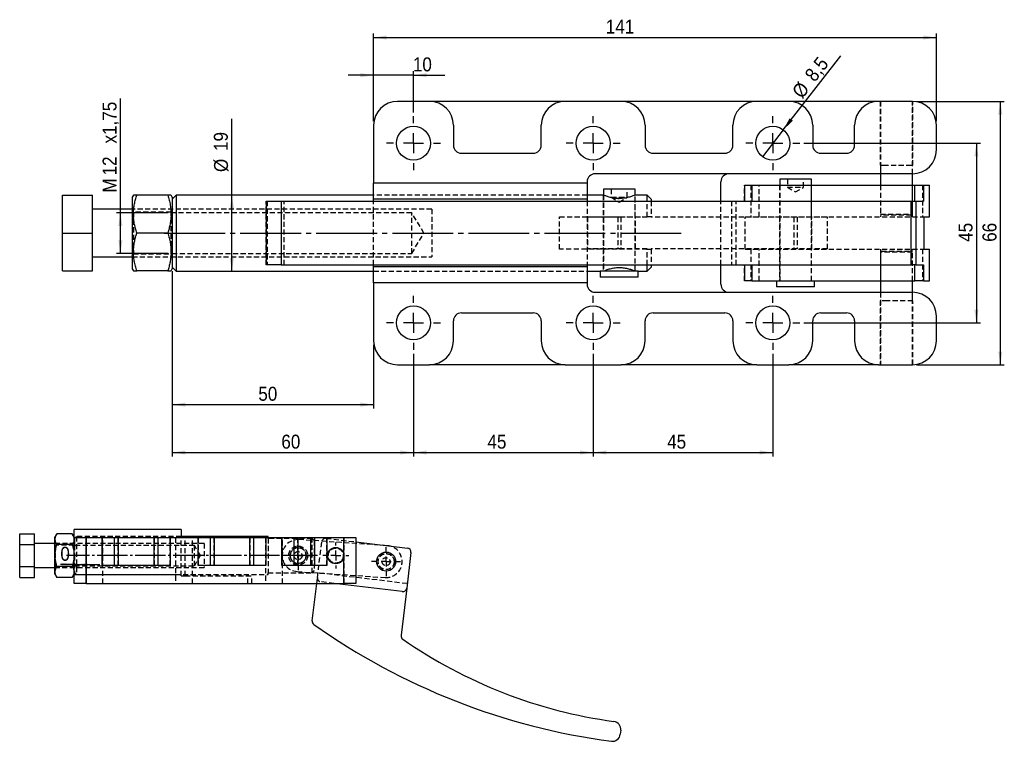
# Model space of a CAD drawing. Extents: x 29 to 410, y 8 to 283.
# Tile 1 of 3: x 33 to 280, y 8 to 189. Entities that reach past the tile are written whole.
import ezdxf

# ---------------------------------------------------------------- set-up
doc = ezdxf.new("R2010")
doc.units = 0
for name, pattern in [('SLD-MISTA-LONGA', [19.05, 15.24, -1.27, 1.27, -1.27]), ('SLD-SÓLIDA', [0]), ('SLD-TRACEJADA', [1.905, 1.27, -0.635])]:
    doc.linetypes.add(name, pattern=pattern)
doc.layers.get('0').update_dxf_attribs({"linetype": 'CONTINUOUS'})
doc.styles.add('SLDTEXTSTYLE0', font='GOTHIC.TTF', dxfattribs={"width": 0.913})
doc.dimstyles.new('SLDDIMSTYLE0', dxfattribs={"dimtxt": 3.5, "dimasz": 3.302, "dimexe": 0, "dimexo": 0.0625, "dimgap": 0.875, "dimtad": 1, "dimrnd": 1e-09, "dimzin": 12, "dimtxsty": 'SLDTEXTSTYLE0', "dimsah": 1, "dimcen": 0.09, "dimazin": 3, "dimtfac": 1, "dimtofl": 0, "dimtmove": 0, "dimatfit": 3, "dimtolj": 1, "dimtzin": 12})
doc.dimstyles.new('SLDDIMSTYLE2', dxfattribs={"dimtxt": 3.5, "dimasz": 3.302, "dimexe": 0, "dimexo": 0.0625, "dimgap": 0.875, "dimtad": 1, "dimdec": 0, "dimrnd": 1e-09, "dimzin": 12, "dimtxsty": 'SLDTEXTSTYLE0', "dimsah": 1, "dimcen": 0.09, "dimazin": 3, "dimtfac": 1, "dimtdec": 0, "dimtofl": 0, "dimtmove": 0, "dimatfit": 3, "dimtolj": 1, "dimtzin": 12})
doc.dimstyles.new('SLDDIMSTYLE3', dxfattribs={"dimtxt": 3.5, "dimasz": 3.302, "dimexe": 0, "dimexo": 0.0625, "dimgap": 0.875, "dimtad": 1, "dimrnd": 1e-09, "dimzin": 12, "dimtxsty": 'SLDTEXTSTYLE0', "dimsah": 1, "dimcen": 0.09, "dimazin": 3, "dimtfac": 1, "dimtmove": 0, "dimatfit": 3, "dimtolj": 1, "dimtzin": 12})
doc.dimstyles.new('SLDDIMSTYLE4', dxfattribs={"dimtxt": 3.5, "dimasz": 3.302, "dimexe": 0, "dimexo": 0.0625, "dimgap": 0.875, "dimtad": 1, "dimrnd": 1e-09, "dimzin": 12, "dimtxsty": 'SLDTEXTSTYLE0', "dimblk1": 'NONE', "dimsah": 1, "dimcen": 0, "dimazin": 3, "dimtfac": 1, "dimtmove": 0, "dimatfit": 3, "dimtolj": 1, "dimtzin": 12})
doc.dimstyles.new('SLDDIMSTYLE5', dxfattribs={"dimtxt": 3.5, "dimasz": 3.302, "dimexe": 0, "dimexo": 0.0625, "dimgap": 0.875, "dimtad": 1, "dimdec": 0, "dimlfac": 2, "dimrnd": 1e-09, "dimzin": 12, "dimtxsty": 'SLDTEXTSTYLE0', "dimsah": 1, "dimcen": 0.09, "dimazin": 3, "dimtfac": 1, "dimtdec": 0, "dimtmove": 0, "dimatfit": 3, "dimtolj": 1, "dimtzin": 12})

# ---------------------------------------------------------------- blocks, each defined once
blk = doc.blocks.new('*D7')
for p, q in [((86.05, 145.34), (86.05, 164.41)), ((86.05, 126.29), (86.05, 145.34))]:
    blk.add_line(p, q)
for points in [[(86.05, 145.34), (85.54, 142.04), (86.55, 142.04)], [(86.05, 126.29), (86.55, 129.6), (85.54, 129.6)]]:
    blk.add_solid(points)
at = {"char_height": 3.5, "attachment_point": 1, "rotation": 90, "style": 'SLDTEXTSTYLE0'}
for s, insert in [('19', (81.52, 156.39, -41.49)), ('%%c', (81.57, 151.11, -41.49))]:
    blk.add_mtext(s, dxfattribs=dict(at, insert=insert))
blk = doc.blocks.new('*D8')
for p, q in [((58.12, 140.92), (58.12, 169.56)), ((70.1, 140.92), (57.12, 140.92)), ((58.12, 130.72), (58.12, 140.92)), ((70.1, 130.72), (57.12, 130.72))]:
    blk.add_line(p, q)
for points in [[(58.12, 140.92), (57.61, 137.62), (58.63, 137.62)], [(58.12, 130.72), (58.63, 134.02), (57.61, 134.02)]]:
    blk.add_solid(points)
at = {"char_height": 3.5, "attachment_point": 1, "rotation": 90, "style": 'SLDTEXTSTYLE0'}
for s, insert in [('x1,75', (53.65, 158.27, -41.49)), ('12', (53.65, 150.25, -41.49)), ('M', (53.65, 145.96, -41.49))]:
    blk.add_mtext(s, dxfattribs=dict(at, insert=insert))
blk = doc.blocks.new('*D9')
for p, q in [((71.1, 126.29), (71.1, 91.82)), ((121.55, 107.82), (121.55, 91.82)), ((71.1, 92.82), (121.55, 92.82))]:
    blk.add_line(p, q)
for points in [[(71.1, 92.82), (74.4, 92.31), (74.4, 93.33)], [(121.55, 92.82), (118.25, 93.33), (118.25, 92.31)]]:
    blk.add_solid(points)
at = {"insert": (92.67, 97.29, -41.49), "char_height": 3.5, "attachment_point": 1, "style": 'SLDTEXTSTYLE0'}
blk.add_mtext('50', dxfattribs=at)
blk = doc.blocks.new('*D10')
for p, q in [((71.1, 126.29), (71.1, 79.82)), ((131.55, 105.57), (131.55, 79.82)), ((71.1, 80.82), (131.55, 80.82))]:
    blk.add_line(p, q)
for points in [[(71.1, 80.82), (74.4, 80.31), (74.4, 81.33)], [(131.55, 80.82), (128.25, 81.33), (128.25, 80.31)]]:
    blk.add_solid(points)
at = {"insert": (98.44, 85.29, -41.49), "char_height": 3.5, "attachment_point": 1, "style": 'SLDTEXTSTYLE0'}
blk.add_mtext('60', dxfattribs=at)
blk = doc.blocks.new('*D11')
for p, q in [((131.55, 105.57), (131.55, 79.82)), ((176.55, 105.57), (176.55, 79.82)), ((131.55, 80.82), (176.55, 80.82))]:
    blk.add_line(p, q)
for points in [[(131.55, 80.82), (134.85, 80.31), (134.85, 81.33)], [(176.55, 80.82), (173.25, 81.33), (173.25, 80.31)]]:
    blk.add_solid(points)
at = {"insert": (150.06, 85.29, -41.49), "char_height": 3.5, "attachment_point": 1, "style": 'SLDTEXTSTYLE0'}
blk.add_mtext('45', dxfattribs=at)
blk = doc.blocks.new('*D12')
for p, q in [((176.55, 105.57), (176.55, 79.82)), ((221.55, 105.57), (221.55, 79.82)), ((176.55, 80.82), (221.55, 80.82))]:
    blk.add_line(p, q)
for points in [[(176.55, 80.82), (179.85, 80.31), (179.85, 81.33)], [(221.55, 80.82), (218.25, 81.33), (218.25, 80.31)]]:
    blk.add_solid(points)
at = {"insert": (195.09, 85.29, -41.49), "char_height": 3.5, "attachment_point": 1, "style": 'SLDTEXTSTYLE0'}
blk.add_mtext('45', dxfattribs=at)
blk = doc.blocks.new('*D13')
for p, q in [((121.55, 163.82), (121.55, 185.82)), ((262.55, 163.82), (262.55, 185.82)), ((121.55, 184.82), (262.55, 184.82))]:
    blk.add_line(p, q)
for points in [[(121.55, 184.82), (124.85, 184.31), (124.85, 185.33)], [(262.55, 184.82), (259.25, 185.33), (259.25, 184.31)]]:
    blk.add_solid(points)
at = {"insert": (179.71, 189.29, -41.49), "char_height": 3.5, "attachment_point": 1, "style": 'SLDTEXTSTYLE0'}
blk.add_mtext('141', dxfattribs=at)
blk = doc.blocks.new('*D14')
for p, q in [((229.3, 158.32), (273.55, 158.32)), ((272.55, 158.32), (272.55, 113.32)), ((229.3, 113.32), (273.55, 113.32))]:
    blk.add_line(p, q)
for points in [[(272.55, 158.32), (272.04, 155.02), (273.06, 155.02)], [(272.55, 113.32), (273.06, 116.62), (272.04, 116.62)]]:
    blk.add_solid(points)
at = {"insert": (268.08, 133.62, -41.49), "char_height": 3.5, "attachment_point": 1, "rotation": 90, "style": 'SLDTEXTSTYLE0'}
blk.add_mtext('45', dxfattribs=at)
blk = doc.blocks.new('*D15')
for p, q in [((257.55, 168.82), (279.55, 168.82)), ((278.55, 168.82), (278.55, 102.82)), ((257.55, 102.82), (279.55, 102.82))]:
    blk.add_line(p, q)
for points in [[(278.55, 168.82), (278.04, 165.52), (279.06, 165.52)], [(278.55, 102.82), (279.06, 106.12), (278.04, 106.12)]]:
    blk.add_solid(points)
at = {"insert": (274.08, 133.62, -41.49), "char_height": 3.5, "attachment_point": 1, "rotation": 90, "style": 'SLDTEXTSTYLE0'}
blk.add_mtext('66', dxfattribs=at)
blk = doc.blocks.new('*D16')
for p, q in [((121.55, 175.37), (115.2, 175.37)), ((121.55, 163.82), (121.55, 176.37)), ((131.55, 175.37), (121.55, 175.37)), ((131.55, 166.07), (131.55, 176.37)), ((131.55, 175.37), (139.41, 175.37))]:
    blk.add_line(p, q)
for points in [[(121.55, 175.37), (118.25, 175.88), (118.25, 174.86)], [(131.55, 175.37), (134.85, 174.86), (134.85, 175.88)]]:
    blk.add_solid(points)
at = {"insert": (131.39, 179.84, -41.49), "char_height": 3.5, "attachment_point": 1, "style": 'SLDTEXTSTYLE0'}
blk.add_mtext('10', dxfattribs=at)
blk = doc.blocks.new('*D18')
for q in [(238.58, 180.22), (218.94, 154.96)]:
    blk.add_line((224.16, 161.67), q)
blk.add_solid([(224.16, 161.67), (226.59, 163.97), (225.78, 164.59)])
at = {"char_height": 3.5, "attachment_point": 1, "rotation": 52.124, "style": 'SLDTEXTSTYLE0'}
for s, insert in [('8,5', (229.31, 175.63, -41.49)), ('%%c', (226.12, 171.43, -41.49))]:
    blk.add_mtext(s, dxfattribs=dict(at, insert=insert))
blk = doc.blocks.new('_NONE')
blk = doc.blocks.new('SW_CENTERMARKSYMBOL_3')
at = {"color": 0}
for p, q in [((0, 5), (0, 6.75)), ((0, 0), (0, 2.5)), ((-5, 0), (-6.75, 0)), ((0, 0), (-2.5, 0)), ((0, 0), (0, -2.5)), ((0, 0), (2.5, 0)), ((5, 0), (6.75, 0)), ((0, -5), (0, -6.75))]:
    blk.add_line(p, q, dxfattribs=at)
blk = doc.blocks.new('SW_CENTERMARKSYMBOL_4')
at = {"color": 0}
for p, q in [((0, 5), (0, 6.75)), ((0, 0), (0, 2.5)), ((-5, 0), (-6.75, 0)), ((0, 0), (-2.5, 0)), ((0, 0), (0, -2.5)), ((0, 0), (2.5, 0)), ((5, 0), (6.75, 0)), ((0, -5), (0, -6.75))]:
    blk.add_line(p, q, dxfattribs=at)
blk = doc.blocks.new('SW_CENTERMARKSYMBOL_5')
at = {"color": 0}
for p, q in [((0, 5), (0, 6.75)), ((0, 0), (0, 2.5)), ((-5, 0), (-6.75, 0)), ((0, 0), (-2.5, 0)), ((0, 0), (0, -2.5)), ((0, 0), (2.5, 0)), ((5, 0), (6.75, 0)), ((0, -5), (0, -6.75))]:
    blk.add_line(p, q, dxfattribs=at)
blk = doc.blocks.new('SW_CENTERMARKSYMBOL_6')
at = {"color": 0}
for p, q in [((0, 5), (0, 6.75)), ((0, 0), (0, 2.5)), ((-5, 0), (-6.75, 0)), ((0, 0), (-2.5, 0)), ((0, 0), (0, -2.5)), ((0, 0), (2.5, 0)), ((5, 0), (6.75, 0)), ((0, -5), (0, -6.75))]:
    blk.add_line(p, q, dxfattribs=at)
blk = doc.blocks.new('SW_CENTERMARKSYMBOL_7')
at = {"color": 0}
for p, q in [((0, 5), (0, 6.75)), ((0, 0), (0, 2.5)), ((-5, 0), (-6.75, 0)), ((0, 0), (-2.5, 0)), ((0, 0), (0, -2.5)), ((0, 0), (2.5, 0)), ((5, 0), (6.75, 0)), ((0, -5), (0, -6.75))]:
    blk.add_line(p, q, dxfattribs=at)
blk = doc.blocks.new('SW_CENTERMARKSYMBOL_8')
at = {"color": 0}
for p, q in [((0, 5), (0, 6.75)), ((0, 0), (0, 2.5)), ((-5, 0), (-6.75, 0)), ((0, 0), (-2.5, 0)), ((0, 0), (0, -2.5)), ((0, 0), (2.5, 0)), ((5, 0), (6.75, 0)), ((0, -5), (0, -6.75))]:
    blk.add_line(p, q, dxfattribs=at)
blk = doc.blocks.new('*D25')
for p, q in [((46.58, 52.72), (43.08, 52.72)), ((46.64, 52.72), (46.58, 52.72)), ((46.64, 52.72), (52.99, 52.72))]:
    blk.add_line(p, q)
for points in [[(46.58, 52.72), (43.28, 53.23), (43.28, 52.22)], [(46.64, 52.72), (49.94, 52.22), (49.94, 53.23)]]:
    blk.add_solid(points)
at = {"insert": (43.08, 57.19, 0.05), "char_height": 3.5, "attachment_point": 1, "style": 'SLDTEXTSTYLE0'}
blk.add_mtext('0', dxfattribs=at)
blk = doc.blocks.new('SW_CENTERMARKSYMBOL_9')
at = {"color": 0}
for p, q in [((0, 2.5), (0, 3.63125)), ((-2.5, 0), (-3.63125, 0)), ((0, 0), (-1.25, 0)), ((0, 0), (0, 1.25)), ((0, 0), (0, -1.25)), ((0, 0), (1.25, 0)), ((2.5, 0), (3.63125, 0)), ((0, -2.5), (0, -3.63125))]:
    blk.add_line(p, q, dxfattribs=at)
blk = doc.blocks.new('SW_CENTERMARKSYMBOL_10')
at = {"color": 0}
for p, q in [((0, 2.5), (0, 3.25)), ((-2.5, 0), (-3.25, 0)), ((0, 0), (-1.25, 0)), ((0, 0), (0, 1.25)), ((0, 0), (0, -1.25)), ((0, 0), (1.25, 0)), ((2.5, 0), (3.25, 0)), ((0, -2.5), (0, -3.25))]:
    blk.add_line(p, q, dxfattribs=at)
blk = doc.blocks.new('SW_CENTERMARKSYMBOL_11')
at = {"color": 0}
for p, q in [((0, 2.5), (0, 3.63125)), ((-2.5, 0), (-3.63125, 0)), ((0, 0), (-1.25, 0)), ((0, 0), (0, 1.25)), ((0, 0), (0, -1.25)), ((0, 0), (1.25, 0)), ((2.5, 0), (3.63125, 0)), ((0, -2.5), (0, -3.63125))]:
    blk.add_line(p, q, dxfattribs=at)

msp = doc.modelspace()

# ---------------------------------------------------------------- linework, layer by layer
at = {"color": 7, "linetype": 'SLD-SÓLIDA'}
for p, q in [((135.548, 168.819), (127.548, 168.819)), ((169.548, 168.819), (135.548, 168.819)), ((183.548, 168.819), (169.548, 168.819)), ((217.548, 168.819), (183.548, 168.819)), ((225.548, 168.819), (217.548, 168.819)), ((248.048, 168.819), (225.548, 168.819)), ((256.548, 168.819), (248.048, 168.819)), ((256.648, 168.819), (256.648, 168.819)), ((121.548, 162.819), (121.548, 148.319)), ((141.548, 162.819), (141.548, 157.819)), ((163.548, 157.819), (163.548, 162.819)), ((189.548, 162.819), (189.548, 157.819)), ((211.548, 157.819), (211.548, 162.819)), ((231.548, 162.819), (231.548, 157.819)), ((242.048, 157.819), (242.048, 162.819)), ((262.548, 156.669), (262.548, 162.819)), ((143.548, 155.819), (161.548, 155.819)), ((191.548, 155.819), (209.548, 155.819)), ((233.548, 155.819), (240.048, 155.819)), ((256.548, 150.669), (177.048, 150.669)), ((248.548, 150.669), (248.548, 147.819)), ((256.548, 147.819), (256.548, 150.669)), ((175.048, 148.319), (121.548, 148.319)), ((121.548, 144.319), (121.548, 148.319)), ((175.048, 148.669), (175.048, 148.319)), ((175.048, 148.319), (175.048, 144.319)), ((208.548, 143.819), (208.548, 148.669)), ((223.275, 149.319), (223.275, 147.819)), ((231.213, 149.319), (223.275, 149.319)), ((231.213, 147.819), (231.213, 149.319)), ((179.13, 146.794), (179.13, 145.344)), ((187.068, 146.794), (179.13, 146.794)), ((187.068, 145.344), (187.068, 146.794)), ((214.439, 147.819), (214.439, 143.819)), ((214.439, 147.819), (216.266, 147.819)), ((216.266, 147.819), (216.266, 143.819)), ((216.266, 147.819), (257.111, 147.819)), ((257.111, 143.819), (257.111, 147.819)), ((257.111, 147.819), (259.277, 147.819)), ((259.277, 147.819), (259.277, 143.819)), ((259.277, 147.819), (260.839, 147.819)), ((260.839, 139.869), (260.839, 147.819)), ((260.839, 147.819), (260.847, 147.819)), ((260.847, 139.869), (260.847, 147.819)), ((43.599, 135.819), (43.599, 145.319)), ((43.599, 145.319), (51.099, 145.319)), ((51.099, 135.819), (51.099, 145.319)), ((61.388, 145.319), (61.099, 144.819)), ((61.099, 144.819), (61.099, 126.819)), ((69.962, 145.319), (62.236, 145.319)), ((71.099, 144.819), (70.81, 145.319)), ((72.099, 145.344), (71.099, 144.344)), ((71.099, 144.819), (71.099, 126.819)), ((121.548, 145.344), (72.099, 145.344)), ((72.099, 145.344), (72.099, 126.294)), ((94.66, 143.819), (94.66, 127.819)), ((94.66, 143.819), (98.361, 143.819)), ((98.361, 143.819), (98.361, 127.819)), ((98.361, 143.819), (256.191, 143.819)), ((175.048, 144.319), (121.548, 144.319)), ((121.548, 143.819), (121.548, 144.319)), ((179.13, 145.344), (175.048, 145.344)), ((175.048, 144.319), (175.048, 143.819)), ((190.099, 145.344), (187.085, 145.344)), ((191.099, 144.344), (190.099, 145.344)), ((190.099, 143.819), (190.099, 145.344)), ((191.099, 144.344), (191.099, 143.819)), ((256.191, 127.819), (256.191, 143.819)), ((256.191, 143.819), (257.384, 143.819)), ((257.384, 143.819), (257.384, 127.819)), ((257.384, 143.819), (259.277, 143.819)), ((61.099, 141.819), (51.099, 141.819)), ((259.477, 139.869), (260.839, 139.869)), ((259.477, 131.769), (259.477, 139.869)), ((260.847, 139.869), (260.839, 139.869)), ((43.599, 135.819), (51.099, 135.819)), ((43.599, 126.319), (43.599, 135.819)), ((51.099, 126.319), (51.099, 135.819)), ((69.962, 135.819), (62.236, 135.819)), ((259.477, 131.769), (260.839, 131.769)), ((260.839, 123.819), (260.839, 131.769)), ((260.839, 131.769), (260.847, 131.769)), ((260.847, 123.819), (260.847, 131.769)), ((51.099, 129.819), (61.099, 129.819)), ((43.599, 126.319), (51.099, 126.319)), ((61.099, 126.819), (61.388, 126.319)), ((69.962, 126.319), (62.236, 126.319)), ((70.81, 126.319), (71.099, 126.819)), ((71.099, 127.294), (72.099, 126.294)), ((72.099, 126.294), (121.548, 126.294)), ((98.361, 127.819), (94.66, 127.819)), ((98.361, 127.819), (256.191, 127.819)), ((121.548, 127.319), (121.548, 127.819)), ((175.048, 127.319), (121.548, 127.319)), ((121.548, 123.319), (121.548, 127.319)), ((175.048, 127.819), (175.048, 127.319)), ((175.048, 127.319), (175.048, 123.319)), ((175.048, 126.294), (178.336, 126.294)), ((178.336, 126.294), (178.336, 124.794)), ((187.861, 126.294), (178.336, 126.294)), ((187.861, 126.294), (190.099, 126.294)), ((187.861, 124.794), (187.861, 126.294)), ((190.099, 126.294), (190.099, 127.819)), ((190.099, 126.294), (191.099, 127.294)), ((191.099, 127.819), (191.099, 127.294)), ((208.548, 122.969), (208.548, 127.819)), ((214.439, 127.819), (214.439, 123.819)), ((216.266, 127.819), (216.266, 123.819)), ((257.384, 127.819), (256.191, 127.819)), ((257.111, 123.819), (257.111, 127.819)), ((257.384, 127.819), (259.277, 127.819)), ((259.277, 127.819), (259.277, 123.819)), ((187.861, 124.794), (178.336, 124.794)), ((216.266, 123.819), (214.439, 123.819)), ((216.266, 123.819), (257.111, 123.819)), ((222.481, 123.819), (222.481, 122.319)), ((232.006, 122.319), (232.006, 123.819)), ((248.548, 123.819), (248.548, 120.969)), ((256.548, 120.969), (256.548, 123.819)), ((259.277, 123.819), (257.111, 123.819)), ((259.277, 123.819), (260.839, 123.819)), ((260.847, 123.819), (260.839, 123.819)), ((175.048, 123.319), (121.548, 123.319)), ((121.548, 123.319), (121.548, 108.819)), ((175.048, 123.319), (175.048, 122.969)), ((177.048, 120.969), (256.548, 120.969)), ((232.006, 122.319), (222.481, 122.319)), ((141.548, 108.819), (141.548, 113.819)), ((143.548, 115.819), (161.548, 115.819)), ((163.548, 113.819), (163.548, 108.819)), ((189.548, 108.819), (189.548, 113.819)), ((191.548, 115.819), (209.548, 115.819)), ((211.548, 113.819), (211.548, 108.819)), ((231.548, 108.819), (231.548, 113.819)), ((233.548, 115.819), (240.048, 115.819)), ((242.048, 113.819), (242.048, 108.819)), ((262.548, 108.819), (262.548, 114.969)), ((127.548, 102.819), (135.548, 102.819)), ((169.548, 102.819), (135.548, 102.819)), ((169.548, 102.819), (183.548, 102.819)), ((217.548, 102.819), (183.548, 102.819)), ((217.548, 102.819), (225.548, 102.819)), ((248.048, 102.819), (225.548, 102.819)), ((248.048, 102.819), (256.548, 102.819)), ((256.648, 102.819), (256.648, 102.82)), ((32.89, 60.476), (36.64, 60.476)), ((32.89, 57.734), (32.89, 60.476)), ((36.64, 57.734), (36.64, 60.476)), ((42.208, 60.476), (41.64, 59.491)), ((41.64, 59.491), (41.64, 54.991)), ((46.071, 60.476), (42.208, 60.476)), ((46.578, 59.598), (46.071, 60.476)), ((73.328, 61.491), (46.578, 61.491)), ((46.578, 59.491), (46.578, 61.491)), ((46.578, 47.991), (46.578, 59.491)), ((46.578, 59.491), (49.578, 59.491)), ((49.578, 59.491), (49.578, 47.991)), ((49.578, 59.491), (53.578, 59.491)), ((53.578, 52.491), (53.578, 59.491)), ((53.578, 59.491), (56.578, 59.491)), ((56.578, 59.491), (56.578, 52.491)), ((56.578, 59.491), (57.578, 59.491)), ((57.578, 59.491), (57.578, 52.491)), ((57.578, 59.491), (66.578, 59.491)), ((66.578, 52.491), (66.578, 59.491)), ((66.578, 59.491), (67.578, 59.491)), ((67.578, 52.491), (67.578, 59.491)), ((67.578, 59.491), (70.578, 59.491)), ((70.578, 59.491), (70.578, 52.491)), ((70.578, 59.491), (77.578, 59.491)), ((73.328, 61.491), (73.328, 59.491)), ((95.14, 59.754), (73.328, 59.754)), ((77.578, 52.491), (77.578, 59.491)), ((77.578, 59.491), (80.578, 59.491)), ((80.578, 59.491), (80.578, 52.491)), ((80.578, 59.491), (81.578, 59.491)), ((81.578, 59.491), (81.578, 52.491)), ((81.578, 59.491), (90.578, 59.491)), ((90.578, 52.491), (90.578, 59.491)), ((90.578, 59.491), (91.578, 59.491)), ((91.578, 52.491), (91.578, 59.491)), ((91.578, 59.491), (94.578, 59.491)), ((94.578, 59.491), (94.578, 52.491)), ((94.578, 59.491), (98.578, 59.491)), ((95.14, 59.491), (95.14, 59.754)), ((98.578, 52.491), (98.578, 59.491)), ((98.578, 59.491), (101.578, 59.491)), ((101.578, 59.491), (101.578, 52.491)), ((101.578, 59.491), (102.578, 59.491)), ((102.578, 59.491), (102.578, 52.491)), ((102.578, 59.491), (105.828, 59.491)), ((105.828, 52.491), (105.828, 59.491)), ((105.828, 59.491), (106.828, 59.491)), ((106.828, 52.491), (106.828, 59.491)), ((106.828, 59.491), (109.828, 59.491)), ((109.828, 59.491), (109.828, 52.491)), ((109.828, 59.491), (114.078, 59.491)), ((114.078, 54.991), (114.078, 59.491)), ((114.078, 59.491), (117.078, 59.491)), ((117.078, 59.491), (117.078, 47.991)), ((32.89, 52.249), (32.89, 57.734)), ((32.89, 57.734), (36.64, 57.734)), ((41.64, 57.991), (36.64, 57.991)), ((36.64, 52.249), (36.64, 57.734)), ((46.071, 57.734), (42.208, 57.734)), ((117.078, 58.421), (130.029, 56.868)), ((41.64, 54.991), (41.64, 50.491)), ((114.078, 47.991), (114.078, 54.991)), ((130.903, 55.756), (129.832, 46.82)), ((32.89, 52.249), (36.64, 52.249)), ((32.89, 49.507), (32.89, 52.249)), ((36.64, 49.507), (36.64, 52.249)), ((36.64, 51.991), (41.64, 51.991)), ((46.071, 52.249), (42.208, 52.249)), ((70.578, 52.491), (53.578, 52.491)), ((94.578, 52.491), (77.578, 52.491)), ((109.828, 52.491), (98.578, 52.491)), ((32.89, 49.507), (36.64, 49.507)), ((41.64, 50.491), (42.208, 49.507)), ((46.071, 49.507), (42.208, 49.507)), ((46.071, 49.507), (46.578, 50.385)), ((49.578, 47.991), (46.578, 47.991)), ((49.578, 47.991), (114.078, 47.991)), ((106.194, 38.669), (107.311, 47.991)), ((128.72, 45.947), (111.66, 47.991)), ((117.078, 47.991), (114.078, 47.991)), ((129.832, 46.82), (128.416, 35.004)), ((183.474, 11.2), (183.355, 10.203))]:
    msp.add_line(p, q, dxfattribs=at)
at = {"color": 7, "linetype": 'SLD-TRACEJADA'}
for p, q in [((248.448, 168.819), (248.448, 152.819)), ((248.548, 168.819), (248.548, 150.669)), ((256.548, 168.819), (256.648, 168.819)), ((256.548, 150.669), (256.548, 168.819)), ((256.648, 152.819), (256.648, 168.819)), ((248.448, 152.819), (249.272, 152.819)), ((248.548, 152.819), (248.548, 150.669)), ((249.272, 152.819), (256.648, 152.819)), ((256.548, 150.669), (256.548, 152.819)), ((225.244, 149.319), (225.244, 147.319)), ((229.244, 147.319), (229.244, 149.319)), ((181.099, 146.794), (181.099, 144.794)), ((185.099, 144.794), (185.099, 146.794)), ((214.447, 143.819), (214.447, 147.819)), ((216.009, 147.819), (216.009, 139.869)), ((218.175, 139.869), (218.175, 147.819)), ((223.244, 147.819), (223.244, 139.869)), ((223.275, 147.819), (223.275, 123.819)), ((225.244, 147.319), (227.244, 147.319)), ((225.244, 147.319), (227.244, 146.118)), ((227.244, 147.319), (229.244, 147.319)), ((227.244, 146.118), (229.244, 147.319)), ((231.213, 123.819), (231.213, 147.819)), ((231.244, 139.869), (231.244, 147.819)), ((248.548, 147.819), (248.548, 140.569)), ((248.548, 147.819), (248.548, 139.869)), ((256.548, 140.569), (256.548, 147.819)), ((256.548, 139.869), (256.548, 147.819)), ((259.021, 147.819), (259.021, 139.869)), ((94.675, 127.819), (94.675, 143.819)), ((94.849, 143.819), (94.849, 127.819)), ((99.117, 127.819), (99.117, 143.819)), ((175.048, 145.344), (121.548, 145.344)), ((175.048, 145.344), (121.548, 145.344)), ((121.548, 127.819), (121.548, 143.819)), ((175.048, 143.819), (175.048, 127.819)), ((179.099, 145.344), (179.099, 139.869)), ((179.148, 145.344), (179.13, 145.344)), ((179.13, 145.344), (179.13, 126.294)), ((181.099, 144.794), (183.099, 144.794)), ((181.099, 144.794), (183.099, 143.593)), ((183.099, 144.794), (185.099, 144.794)), ((183.099, 143.593), (185.099, 144.794)), ((187.068, 126.294), (187.068, 145.344)), ((187.099, 139.869), (187.099, 145.344)), ((190.099, 139.869), (190.099, 143.819)), ((191.099, 143.819), (191.099, 139.869)), ((208.548, 127.819), (208.548, 143.819)), ((211.171, 143.819), (211.171, 127.819)), ((212.381, 127.819), (212.381, 143.819)), ((136.099, 141.819), (61.099, 141.819)), ((61.366, 141.069), (61.099, 141.451)), ((61.366, 141.069), (61.366, 130.569)), ((70.832, 141.069), (61.366, 141.069)), ((71.099, 141.451), (70.832, 141.069)), ((70.832, 130.569), (70.832, 141.069)), ((131.099, 140.919), (71.099, 140.919)), ((131.099, 130.719), (131.099, 140.919)), ((134.163, 135.819), (131.099, 140.919)), ((136.099, 141.819), (136.099, 129.819)), ((168.099, 139.869), (190.099, 139.869)), ((168.099, 131.769), (168.099, 139.869)), ((183.498, 139.788), (175.099, 139.788)), ((175.099, 139.788), (175.099, 131.851)), ((179.049, 139.788), (179.049, 131.851)), ((182.7, 139.788), (182.7, 131.851)), ((183.498, 139.788), (183.498, 131.851)), ((190.075, 139.788), (183.498, 139.788)), ((187.149, 131.851), (187.149, 139.788)), ((191.099, 139.869), (190.099, 139.869)), ((227.643, 139.788), (191.123, 139.788)), ((214.647, 139.869), (259.477, 139.869)), ((214.647, 131.769), (214.647, 139.869)), ((223.194, 139.788), (223.194, 131.851)), ((226.845, 139.788), (226.845, 131.851)), ((227.643, 139.788), (227.643, 131.851)), ((235.244, 139.788), (227.643, 139.788)), ((231.294, 131.851), (231.294, 139.788)), ((235.244, 131.851), (235.244, 139.788)), ((248.548, 140.569), (256.548, 140.569)), ((248.548, 140.569), (248.798, 140.319)), ((256.298, 140.319), (248.798, 140.319)), ((256.298, 140.319), (256.548, 140.569)), ((131.099, 130.719), (134.163, 135.819)), ((190.099, 131.769), (168.099, 131.769)), ((183.498, 131.851), (175.099, 131.851)), ((179.099, 131.769), (179.099, 126.294)), ((190.075, 131.851), (183.498, 131.851)), ((187.099, 126.294), (187.099, 131.769)), ((190.099, 127.819), (190.099, 131.769)), ((190.099, 131.769), (191.099, 131.769)), ((191.099, 131.769), (191.099, 127.819)), ((227.643, 131.851), (191.123, 131.851)), ((214.647, 131.769), (259.477, 131.769)), ((216.009, 131.769), (216.009, 123.819)), ((218.175, 123.819), (218.175, 131.769)), ((223.244, 131.769), (223.244, 123.819)), ((235.244, 131.851), (227.643, 131.851)), ((231.244, 123.819), (231.244, 131.769)), ((248.548, 131.769), (248.548, 123.819)), ((248.798, 131.319), (248.548, 131.069)), ((256.548, 131.069), (248.548, 131.069)), ((248.548, 131.069), (248.548, 123.819)), ((248.798, 131.319), (256.298, 131.319)), ((256.548, 131.069), (256.298, 131.319)), ((256.548, 123.819), (256.548, 131.769)), ((256.548, 123.819), (256.548, 131.069)), ((259.021, 131.769), (259.021, 123.819)), ((61.099, 130.188), (61.366, 130.569)), ((61.099, 129.819), (136.099, 129.819)), ((61.366, 130.569), (70.832, 130.569)), ((70.832, 130.569), (71.099, 130.188)), ((71.099, 130.719), (131.099, 130.719)), ((121.548, 126.294), (175.048, 126.294)), ((121.548, 126.294), (175.048, 126.294)), ((214.447, 123.819), (214.447, 127.819)), ((248.548, 120.969), (248.548, 118.819)), ((248.548, 120.969), (248.548, 102.819)), ((256.548, 118.819), (256.548, 120.969)), ((256.548, 102.819), (256.548, 120.969)), ((250.248, 118.819), (248.448, 118.819)), ((248.448, 118.819), (248.448, 102.819)), ((256.648, 118.819), (250.248, 118.819)), ((256.648, 102.82), (256.648, 118.819)), ((256.648, 102.819), (256.548, 102.819)), ((73.328, 59.754), (46.578, 59.754)), ((46.64, 59.491), (46.578, 59.598)), ((47.14, 59.754), (46.64, 59.254)), ((46.64, 59.491), (46.64, 54.991)), ((47.14, 59.754), (47.14, 50.229)), ((73.328, 59.754), (47.14, 59.754)), ((49.453, 59.491), (49.453, 47.991)), ((49.578, 47.991), (49.578, 59.491)), ((53.578, 59.491), (53.578, 52.491)), ((53.703, 47.991), (53.703, 59.491)), ((57.578, 52.491), (57.578, 59.491)), ((66.578, 59.491), (66.578, 52.491)), ((70.578, 52.491), (70.578, 59.491)), ((71.953, 59.491), (71.953, 47.991)), ((73.328, 49.891), (73.328, 59.491)), ((74.328, 49.891), (74.328, 59.491)), ((76.203, 47.991), (76.203, 59.491)), ((77.578, 59.491), (77.578, 52.491)), ((81.578, 52.491), (81.578, 59.491)), ((90.578, 59.491), (90.578, 52.491)), ((94.453, 59.491), (94.453, 47.991)), ((94.578, 52.491), (94.578, 59.491)), ((95.14, 59.302), (95.14, 59.491)), ((106.14, 59.302), (95.14, 59.302)), ((95.14, 59.302), (95.14, 50.681)), ((98.578, 59.491), (98.578, 52.491)), ((98.703, 47.991), (98.703, 59.491)), ((102.578, 52.491), (102.578, 59.491)), ((105.828, 59.491), (105.828, 52.491)), ((106.14, 50.681), (106.14, 59.302)), ((106.14, 59.302), (106.64, 58.742)), ((109.675, 59.308), (117.078, 58.421)), ((109.828, 52.491), (109.828, 59.491)), ((114.078, 59.491), (114.078, 54.991)), ((79.14, 57.991), (41.64, 57.991)), ((41.773, 57.616), (41.64, 57.807)), ((41.773, 57.616), (41.773, 52.366)), ((46.506, 57.616), (41.773, 57.616)), ((46.64, 57.807), (46.506, 57.616)), ((46.506, 54.991), (46.506, 57.616)), ((76.64, 57.541), (46.64, 57.541)), ((76.64, 52.441), (76.64, 57.541)), ((78.172, 54.991), (76.64, 57.541)), ((79.14, 57.991), (79.14, 51.991)), ((124.962, 57.471), (102.913, 58.982)), ((106.64, 58.742), (106.64, 51.241)), ((107.492, 49.498), (108.563, 58.434)), ((46.506, 52.366), (46.506, 54.991)), ((46.64, 54.991), (46.64, 50.491)), ((76.64, 52.441), (78.172, 54.991)), ((114.078, 54.991), (114.078, 47.991)), ((41.64, 52.176), (41.773, 52.366)), ((41.64, 51.991), (79.14, 51.991)), ((41.773, 52.366), (46.506, 52.366)), ((46.506, 52.366), (46.64, 52.176)), ((46.64, 52.441), (76.64, 52.441)), ((102.388, 53.007), (102.64, 52.991)), ((102.501, 52.971), (102.798, 52.973)), ((102.64, 52.991), (102.744, 52.994)), ((46.578, 50.385), (46.64, 50.491)), ((46.578, 50.229), (73.328, 50.229)), ((46.64, 50.729), (47.14, 50.229)), ((47.14, 50.229), (95.14, 50.229)), ((73.328, 49.891), (74.328, 49.891)), ((74.328, 49.891), (91.078, 49.891)), ((90.078, 47.991), (90.078, 49.891)), ((91.078, 47.991), (91.078, 49.891)), ((95.14, 50.681), (106.14, 50.681)), ((95.14, 50.229), (95.14, 50.681)), ((102.366, 51.001), (124.415, 49.489)), ((106.64, 51.241), (106.14, 50.681)), ((107.311, 47.991), (107.492, 49.498)), ((129.969, 47.962), (107.629, 50.64)), ((111.66, 47.991), (108.366, 48.386))]:
    msp.add_line(p, q, dxfattribs=at)
at = {"linetype": 'SLD-MISTA-LONGA'}
msp.add_line((69.099, 135.819), (198.802, 135.819), dxfattribs=at)
at = {"linetype": 'SLD-MISTA-LONGA', "ltscale": 0.5}
msp.add_line((107.53, 54.991), (44.609, 54.991), dxfattribs=at)
at = {"color": 7, "linetype": 'SLD-TRACEJADA', "flags": 128}
for points in [[(100.708, 55.508), (100.654, 55.232), (100.647, 54.821)], [(101.726, 53.184), (102.022, 53.063), (102.501, 52.971)]]:
    msp.add_lwpolyline(points, dxfattribs=at)
at = {"color": 7, "linetype": 'SLD-SÓLIDA'}
for centre, radius in [((131.548, 158.319), 4.25), ((176.548, 158.319), 4.25), ((221.548, 158.319), 4.25), ((131.548, 113.319), 4.25), ((176.548, 113.319), 4.25), ((221.548, 113.319), 4.25), ((112.078, 54.991), 2.05), ((112.078, 54.991), 2), ((124.688, 53.48), 2.381)]:
    msp.add_circle(centre, radius, dxfattribs=at)
at = {"color": 7, "linetype": 'SLD-TRACEJADA'}
for centre, radius in [((102.64, 54.991), 2.381), ((102.64, 54.991), 1.984), ((112.078, 54.991), 1.875), ((102.64, 54.991), 1), ((124.688, 53.48), 2.025), ((124.688, 53.48), 2), ((124.688, 53.48), 1.984), ((124.688, 53.48), 1)]:
    msp.add_circle(centre, radius, dxfattribs=at)
at = {"color": 7, "linetype": 'SLD-SÓLIDA'}
for centre, radius, start, end in [((127.548, 162.819), 6, 90, 180), ((135.548, 162.819), 6, 0, 90), ((169.548, 162.819), 6, 90, 180), ((183.548, 162.819), 6, 0, 90), ((217.548, 162.819), 6, 90, 180), ((225.548, 162.819), 6, 0, 90), ((248.048, 162.819), 6, 90, 180), ((256.548, 162.819), 6, 0, 90), ((143.548, 157.819), 2, 180, 270), ((161.548, 157.819), 2, 270, 0), ((191.548, 157.819), 2, 180, 270), ((209.548, 157.819), 2, 270, 0), ((233.548, 157.819), 2, 180, 270), ((240.048, 157.819), 2, 270, 0), ((256.548, 156.669), 6, 270, 0), ((177.048, 148.669), 2, 90, 180), ((210.548, 148.669), 2, 90, 180), ((177.048, 122.969), 2, 180, 270), ((210.548, 122.969), 2, 180, 270), ((256.548, 114.969), 6, 0, 90), ((143.548, 113.819), 2, 90, 180), ((161.548, 113.819), 2, 0, 90), ((191.548, 113.819), 2, 90, 180), ((209.548, 113.819), 2, 0, 90), ((233.548, 113.819), 2, 90, 180), ((240.048, 113.819), 2, 0, 90), ((127.548, 108.819), 6, 180, 270), ((135.548, 108.819), 6, 270, 0), ((169.548, 108.819), 6, 180, 270), ((183.548, 108.819), 6, 270, 0), ((217.548, 108.819), 6, 180, 270), ((225.548, 108.819), 6, 270, 0), ((248.048, 108.819), 6, 180, 270), ((256.548, 108.819), 6, 270, 0), ((129.91, 55.875), 1, 353.16501, 83.16501), ((128.839, 46.939), 1, 263.16501, 353.16501), ((107.187, 38.55), 1, 173.16501, 234.6244), ((202.912, 173.37), 166.348, 234.6244, 262.46774), ((129.409, 34.885), 1, 173.16501, 235.14235), ((198.141, 133.566), 121.259, 235.14235, 262.23529), ((181.488, 11.438), 2, 353.16501, 82.23529), ((181.369, 10.441), 2, 262.46774, 353.16501)]:
    msp.add_arc(centre, radius, start, end, dxfattribs=at)
at = {"color": 7, "linetype": 'SLD-TRACEJADA'}
for centre, radius, start, end in [((109.556, 58.315), 1, 83.16501, 173.16501), ((102.64, 54.991), 4, 86.07845, 266.07845), ((124.688, 53.48), 4, 266.07845, 86.07845), ((102.64, 54.991), 2.025, 146.94693, 187.97741), ((108.485, 49.379), 1, 173.16501, 263.16501)]:
    msp.add_arc(centre, radius, start, end, dxfattribs=at)
at = {"color": 7, "linetype": 'SLD-SÓLIDA'}
for points, knots in [([(62.236, 135.819), (62.107, 136.229), (61.849, 137.05), (61.572, 138.312), (61.403, 139.601), (61.371, 140.841), (61.456, 142.016), (61.632, 143.124), (61.89, 144.228), (62.121, 144.955), (62.236, 145.319)], [0, 0, 0, 0, 0.132029, 0.2645724, 0.3992759, 0.5350053, 0.6498894, 0.7654043, 0.8825071, 1, 1, 1, 1]), ([(62.236, 145.319), (62.126, 145.319), (61.772, 145.319), (61.409, 145.319), (61.439, 145.319), (61.449, 145.319)], [0, 0, 0, 0, 0.2279862, 0.7304206, 1, 1, 1, 1]), ([(69.962, 145.319), (70.091, 144.91), (70.349, 144.089), (70.626, 142.827), (70.795, 141.538), (70.827, 140.298), (70.742, 139.123), (70.566, 138.015), (70.308, 136.911), (70.077, 136.184), (69.962, 135.819)], [0, 0, 0, 0, 0.132029, 0.2645724, 0.3992759, 0.5350053, 0.6498894, 0.7654043, 0.8825071, 1, 1, 1, 1]), ([(70.751, 145.319), (70.762, 145.319), (70.794, 145.319), (70.432, 145.319), (70.072, 145.319), (69.962, 145.319)], [0, 0, 0, 0, 0.2567025, 0.772008, 1, 1, 1, 1]), ([(187.085, 145.339), (187.088, 145.34), (187.103, 145.346), (186.851, 145.24), (186.195, 144.991), (185.354, 144.739), (184.535, 144.575), (183.877, 144.49), (183.202, 144.456), (182.352, 144.478), (181.33, 144.62), (180.461, 144.85), (179.882, 145.04), (179.518, 145.175), (179.265, 145.275), (179.1, 145.344), (179.134, 145.33), (179.148, 145.324)], [0, 0, 0, 0, 0.0236951, 0.1220858, 0.2220371, 0.329143, 0.3837826, 0.4402234, 0.4912431, 0.5439603, 0.6405827, 0.7413865, 0.7953746, 0.85091, 0.904928, 0.9607526, 1, 1, 1, 1]), ([(62.236, 126.319), (62.107, 126.729), (61.849, 127.55), (61.572, 128.812), (61.403, 130.101), (61.371, 131.341), (61.456, 132.516), (61.632, 133.624), (61.89, 134.728), (62.121, 135.455), (62.236, 135.819)], [0, 0, 0, 0, 0.132029, 0.2645724, 0.3992759, 0.5350053, 0.6498894, 0.7654043, 0.8825071, 1, 1, 1, 1]), ([(69.962, 135.819), (70.091, 135.41), (70.349, 134.589), (70.626, 133.327), (70.795, 132.038), (70.827, 130.798), (70.742, 129.623), (70.566, 128.515), (70.308, 127.411), (70.077, 126.684), (69.962, 126.319)], [0, 0, 0, 0, 0.132029, 0.2645724, 0.3992759, 0.5350053, 0.6498894, 0.7654043, 0.8825071, 1, 1, 1, 1]), ([(61.447, 126.319), (61.436, 126.319), (61.404, 126.319), (61.766, 126.319), (62.126, 126.319), (62.236, 126.319)], [0, 0, 0, 0, 0.2567025, 0.772008, 1, 1, 1, 1]), ([(69.962, 126.319), (70.019, 126.319), (70.134, 126.319), (70.459, 126.319), (70.791, 126.319), (70.76, 126.319), (70.749, 126.319)], [0, 0, 0, 0, 0.1139664, 0.2279994, 0.7304253, 1, 1, 1, 1]), ([(179.099, 126.294), (179.14, 126.312), (179.221, 126.347), (179.847, 126.593), (180.628, 126.841), (181.413, 127.019), (182.058, 127.121), (182.735, 127.176), (183.597, 127.179), (184.64, 127.064), (185.733, 126.799), (186.452, 126.551), (186.846, 126.399), (187.07, 126.307), (187.055, 126.313), (187.047, 126.316)], [0, 0, 0, 0, 0.1011006, 0.2020224, 0.3076464, 0.3624162, 0.4189273, 0.4709414, 0.5247299, 0.62192, 0.7212626, 0.8291377, 0.8836398, 0.9399365, 1, 1, 1, 1]), ([(42.208, 57.734), (42.144, 57.852), (42.015, 58.089), (41.876, 58.453), (41.792, 58.825), (41.776, 59.183), (41.818, 59.523), (41.906, 59.842), (42.035, 60.161), (42.151, 60.371), (42.208, 60.476)], [0, 0, 0, 0, 0.132029, 0.2645724, 0.3992759, 0.5350053, 0.6498894, 0.7654043, 0.8825071, 1, 1, 1, 1]), ([(46.071, 60.476), (46.136, 60.358), (46.265, 60.121), (46.404, 59.757), (46.488, 59.385), (46.504, 59.027), (46.461, 58.687), (46.373, 58.368), (46.244, 58.049), (46.129, 57.839), (46.071, 57.734)], [0, 0, 0, 0, 0.132029, 0.2645724, 0.3992759, 0.5350053, 0.6498894, 0.7654043, 0.8825071, 1, 1, 1, 1]), ([(42.208, 52.249), (42.119, 52.586), (41.939, 53.263), (41.775, 54.421), (41.777, 55.721), (41.97, 56.865), (42.153, 57.53), (42.208, 57.734)], [0, 0, 0, 0, 0.1879053, 0.3775305, 0.6283841, 0.8860141, 1, 1, 1, 1]), ([(46.071, 57.734), (46.1, 57.632), (46.157, 57.429), (46.321, 56.771), (46.503, 55.734), (46.506, 54.436), (46.342, 53.267), (46.162, 52.589), (46.071, 52.249)], [0, 0, 0, 0, 0.0569804, 0.113994, 0.3651943, 0.6224705, 0.8102131, 1, 1, 1, 1]), ([(42.208, 49.507), (42.144, 49.625), (42.015, 49.862), (41.876, 50.226), (41.792, 50.598), (41.776, 50.956), (41.818, 51.295), (41.906, 51.615), (42.035, 51.934), (42.151, 52.144), (42.208, 52.249)], [0, 0, 0, 0, 0.132029, 0.2645724, 0.3992759, 0.5350053, 0.6498894, 0.7654043, 0.8825071, 1, 1, 1, 1]), ([(46.071, 52.249), (46.136, 52.131), (46.265, 51.894), (46.404, 51.529), (46.488, 51.157), (46.504, 50.799), (46.461, 50.46), (46.373, 50.14), (46.244, 49.822), (46.129, 49.612), (46.071, 49.507)], [0, 0, 0, 0, 0.132029, 0.2645724, 0.3992759, 0.5350053, 0.6498894, 0.7654043, 0.8825071, 1, 1, 1, 1])]:
    msp.add_open_spline(points, degree=3, knots=knots, dxfattribs=at)
at = {"color": 7, "linetype": 'SLD-TRACEJADA'}
for points, knots in [([(182.714, 144.477), (182.767, 144.473), (182.894, 144.463), (183.024, 144.464), (183.099, 144.464)], [0, 0, 0, 0, 0.41845922, 1, 1, 1, 1]), ([(100.64, 54.991), (100.66, 55.206), (100.701, 55.635), (101.014, 56.211), (101.405, 56.592), (101.797, 56.816), (102.119, 56.933), (102.458, 56.992), (102.889, 56.996), (103.41, 56.872), (103.957, 56.542), (104.315, 56.124), (104.516, 55.713), (104.641, 55.279), (104.657, 54.723), (104.469, 54.105), (104.101, 53.574), (103.655, 53.242), (103.23, 53.07), (102.792, 52.976), (102.243, 52.997), (101.645, 53.219), (101.227, 53.548), (100.955, 53.896), (100.793, 54.198), (100.685, 54.528), (100.643, 54.795), (100.641, 54.952), (100.64, 54.991)], [0, 0, 0, 0, 0.0505444, 0.1009995, 0.1538053, 0.181187, 0.2094393, 0.2354433, 0.2623344, 0.3109238, 0.3605893, 0.4145206, 0.4417685, 0.4699135, 0.5215324, 0.5705666, 0.6211539, 0.675408, 0.7025749, 0.7306624, 0.7813847, 0.829712, 0.8809908, 0.9082293, 0.9362803, 0.9629961, 0.9906103, 1, 1, 1, 1])]:
    msp.add_open_spline(points, degree=3, knots=knots, dxfattribs=at)

# ---------------------------------------------------------------- block references
for name, p in [('SW_CENTERMARKSYMBOL_8', (131.548, 158.319)), ('SW_CENTERMARKSYMBOL_7', (176.548, 158.319)), ('SW_CENTERMARKSYMBOL_6', (221.548, 158.319)), ('SW_CENTERMARKSYMBOL_3', (131.548, 113.319)), ('SW_CENTERMARKSYMBOL_4', (176.548, 113.319)), ('SW_CENTERMARKSYMBOL_5', (221.548, 113.319)), ('SW_CENTERMARKSYMBOL_11', (102.64, 54.991)), ('SW_CENTERMARKSYMBOL_10', (112.078, 54.991)), ('SW_CENTERMARKSYMBOL_9', (124.688, 53.48))]:
    msp.add_blockref(name, p)

# ---------------------------------------------------------------- dimensions: what is measured, and where the dimension line sits
for base, p1, p2, dimstyle, picture, middle in [((262.548, 184.819), (121.548, 162.819), (262.548, 162.819), 'SLDDIMSTYLE0', '*D13', (185.012, 184.819)), ((121.548, 175.372), (131.548, 165.069), (121.548, 162.819), 'SLDDIMSTYLE3', '*D16', (135.401, 175.372)), ((121.548, 92.819), (71.099, 127.294), (121.548, 108.819), 'SLDDIMSTYLE2', '*D9', (96.678, 92.819)), ((131.548, 80.819), (71.099, 127.294), (131.548, 106.569), 'SLDDIMSTYLE2', '*D10', (102.447, 80.819)), ((176.548, 80.819), (131.548, 106.569), (176.548, 106.569), 'SLDDIMSTYLE0', '*D11', (154.063, 80.819)), ((221.548, 80.819), (176.548, 106.569), (221.548, 106.569), 'SLDDIMSTYLE0', '*D12', (199.098, 80.819)), ((46.578, 52.723), (46.64, 50.729), (46.578, 47.991), 'SLDDIMSTYLE5', '*D25', (45.798, 52.723))]:
    dim = msp.add_linear_dim(base=base, p1=p1, p2=p2, dimstyle=dimstyle)
    dim.commit()
    dim.dimension.update_dxf_attribs({"geometry": picture, "text_midpoint": middle, "dimtype": 160})
dim = msp.add_diameter_dim_2p(p1=(218.939, 154.965), p2=(224.157, 161.674), dimstyle='SLDDIMSTYLE4')
dim.commit()
dim.dimension.update_dxf_attribs({"geometry": '*D18', "text_midpoint": (234.218, 174.608), "dimtype": 163})
for base, p1, p2, text, dimstyle, picture, middle in [((58.117, 140.919), (71.099, 130.719), (71.099, 140.919), 'M<>x1,75', 'SLDDIMSTYLE0', '*D8', (58.117, 157.76)), ((86.046, 145.344), (72.099, 126.294), (72.099, 145.344), '%%c<>', 'SLDDIMSTYLE2', '*D7', (86.046, 157.76))]:
    dim = msp.add_linear_dim(base=base, p1=p1, p2=p2, angle=90, text=text, dimstyle=dimstyle)
    dim.commit()
    dim.dimension.update_dxf_attribs({"geometry": picture, "text_midpoint": middle, "dimtype": 160})
for base, p1, p2, picture, middle in [((278.548, 102.819), (256.548, 168.819), (256.548, 102.819), '*D15', (278.548, 137.629)), ((272.548, 113.319), (228.298, 158.319), (228.298, 113.319), '*D14', (272.548, 137.629))]:
    dim = msp.add_linear_dim(base=base, p1=p1, p2=p2, angle=90, dimstyle='SLDDIMSTYLE0')
    dim.commit()
    dim.dimension.update_dxf_attribs({"geometry": picture, "text_midpoint": middle, "dimtype": 160})

doc.saveas('drawing.dxf')
